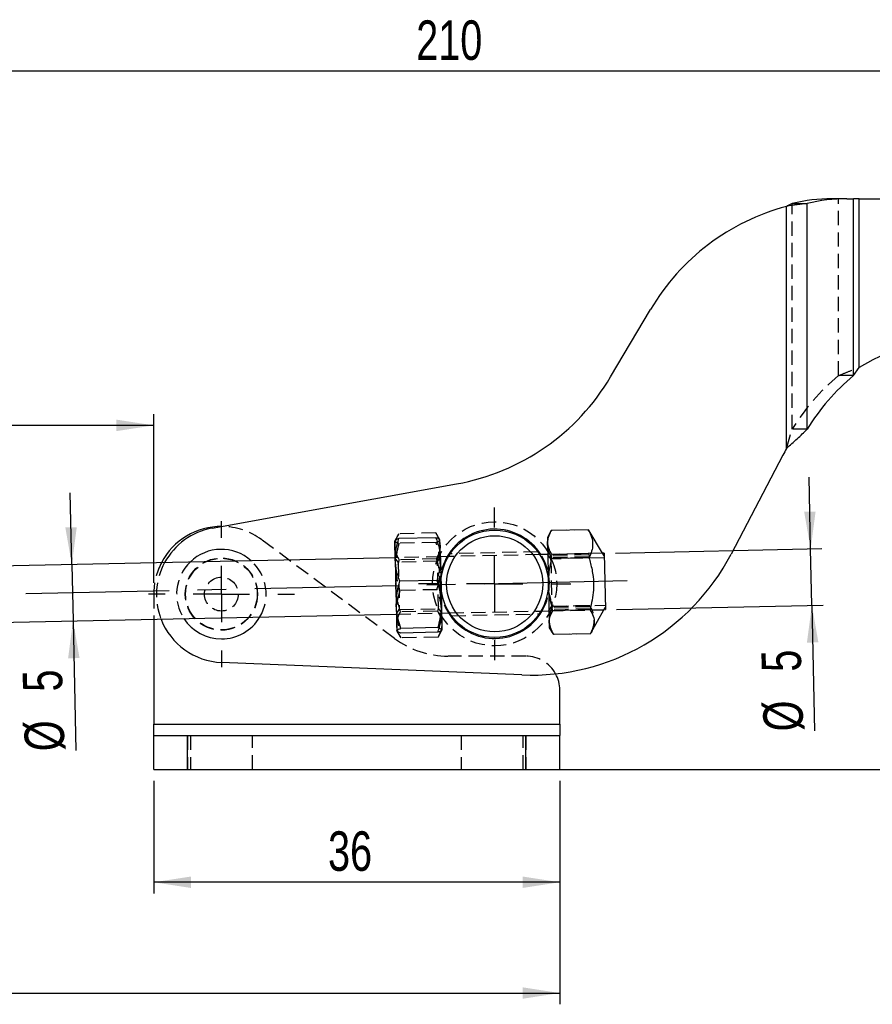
# Model space of a CAD drawing. Extents: x 35 to 394, y 29 to 281.
# Tile 15 of 23: x 231 to 306, y 193 to 281. Entities that reach past the tile are written whole.
import ezdxf

# ---------------------------------------------------------------- set-up
doc = ezdxf.new("R2010")
doc.units = 0
doc.linetypes.add('CENTERX2', pattern=[20.32, 12.7, -2.54, 2.54, -2.54])
doc.linetypes.add('HIDDEN', pattern=[1.905, 1.27, -0.635])
doc.layers.get('0').update_dxf_attribs({"linetype": 'CONTINUOUS'})
doc.layers.add('FORMATO', color=179, linetype='CONTINUOUS')
doc.styles.add('SLDTEXTSTYLE0', font='TXT', dxfattribs={"width": 0.75})
doc.dimstyles.new('SLDDIMSTYLE1', dxfattribs={"dimtxt": 3.5, "dimasz": 3.302, "dimexe": 0, "dimexo": 0.0625, "dimgap": 0.875, "dimtad": 1, "dimdec": 0, "dimrnd": 1e-09, "dimzin": 12, "dimtxsty": 'SLDTEXTSTYLE0', "dimsah": 1, "dimcen": 0.09, "dimazin": 3, "dimtfac": 1, "dimtofl": 0, "dimtmove": 0, "dimatfit": 3, "dimtolj": 1, "dimtzin": 12})
doc.dimstyles.new('SLDDIMSTYLE2', dxfattribs={"dimtxt": 3.5, "dimasz": 3.302, "dimexe": 0, "dimexo": 0.0625, "dimgap": 0.875, "dimtad": 1, "dimdec": 3, "dimrnd": 1e-09, "dimzin": 12, "dimtxsty": 'SLDTEXTSTYLE0', "dimsah": 1, "dimcen": 0.09, "dimazin": 3, "dimtfac": 1, "dimtdec": 3, "dimtofl": 0, "dimtmove": 0, "dimatfit": 3, "dimtolj": 1, "dimtzin": 12})
doc.dimstyles.new('SLDDIMSTYLE3', dxfattribs={"dimtxt": 3.5, "dimasz": 3.302, "dimexe": 0, "dimexo": 0.0625, "dimgap": 0.875, "dimtad": 1, "dimdec": 3, "dimrnd": 1e-09, "dimzin": 12, "dimtxsty": 'SLDTEXTSTYLE0', "dimsah": 1, "dimcen": 0.09, "dimazin": 3, "dimtfac": 1, "dimtdec": 3, "dimtmove": 0, "dimatfit": 3, "dimtolj": 1, "dimtzin": 12})
doc.dimstyles.new('SLDDIMSTYLE4', dxfattribs={"dimtxt": 3.5, "dimasz": 3.302, "dimexe": 0, "dimexo": 0.0625, "dimgap": 0.875, "dimtad": 1, "dimdec": 0, "dimrnd": 1e-09, "dimzin": 12, "dimtxsty": 'SLDTEXTSTYLE0', "dimsah": 1, "dimcen": 0.09, "dimazin": 3, "dimtfac": 1, "dimtdec": 0, "dimtofl": 0, "dimtmove": 0, "dimatfit": 3, "dimtolj": 1, "dimtzin": 12})

# ---------------------------------------------------------------- blocks, each defined once
blk = doc.blocks.new('_D_1')
at = {"layer": 'FORMATO'}
for p, q in [((346.439, 270.441), (392.197, 270.441)), ((391.197, 270.441), (391.197, 214.087)), ((276.749, 214.087), (392.197, 214.087))]:
    blk.add_line(p, q, dxfattribs=at)
for points in [[(391.197, 270.441), (390.689, 267.139), (391.705, 267.139)], [(391.197, 214.087), (391.705, 217.389), (390.689, 217.389)]]:
    blk.add_solid(points, dxfattribs=at)
at = {"layer": 'FORMATO', "insert": (386.685, 235.03), "char_height": 3.5, "attachment_point": 1, "rotation": 90, "style": 'SLDTEXTSTYLE0'}
blk.add_mtext('56', dxfattribs=at)
blk = doc.blocks.new('_D_2')
at = {"layer": 'FORMATO'}
for p, q in [((157.763, 229.149), (157.763, 276.982)), ((368.222, 259.017), (368.222, 276.982)), ((368.222, 275.982), (157.763, 275.982))]:
    blk.add_line(p, q, dxfattribs=at)
for points in [[(157.763, 275.982), (161.065, 275.474), (161.065, 276.49)], [(368.222, 275.982), (364.92, 276.49), (364.92, 275.474)]]:
    blk.add_solid(points, dxfattribs=at)
at = {"layer": 'FORMATO', "insert": (266.021, 280.494), "char_height": 3.5, "attachment_point": 1, "style": 'SLDTEXTSTYLE0'}
blk.add_mtext('210', dxfattribs=at)
blk = doc.blocks.new('_D_3')
at = {"layer": 'FORMATO'}
for p, q in [((242.749, 213.087), (242.749, 203.087)), ((278.749, 213.087), (278.749, 203.087)), ((278.749, 204.087), (242.749, 204.087))]:
    blk.add_line(p, q, dxfattribs=at)
for points in [[(242.749, 204.087), (246.051, 203.579), (246.051, 204.595)], [(278.749, 204.087), (275.447, 204.595), (275.447, 203.579)]]:
    blk.add_solid(points, dxfattribs=at)
at = {"layer": 'FORMATO', "insert": (258.204, 208.599), "char_height": 3.5, "attachment_point": 1, "style": 'SLDTEXTSTYLE0'}
blk.add_mtext('36', dxfattribs=at)
blk = doc.blocks.new('_D_5')
at = {"layer": 'FORMATO'}
for p, q in [((149.096, 213.087), (149.096, 193.265)), ((278.749, 213.087), (278.749, 193.265)), ((149.096, 194.265), (278.749, 194.265))]:
    blk.add_line(p, q, dxfattribs=at)
for points in [[(149.096, 194.265), (152.398, 193.757), (152.398, 194.773)], [(278.749, 194.265), (275.447, 194.773), (275.447, 193.757)]]:
    blk.add_solid(points, dxfattribs=at)
at = {"layer": 'FORMATO', "insert": (198.663, 198.777), "char_height": 3.5, "attachment_point": 1, "style": 'SLDTEXTSTYLE0'}
blk.add_mtext('130', dxfattribs=at)
blk = doc.blocks.new('_D_6')
at = {"layer": 'FORMATO'}
for p, q in [((300.992, 233.642), (300.857, 239.991)), ((283.682, 233.274), (301.992, 233.664)), ((301.099, 228.643), (300.992, 233.642)), ((283.788, 228.275), (302.098, 228.665)), ((301.099, 228.643), (301.335, 217.524))]:
    blk.add_line(p, q, dxfattribs=at)
for points in [[(300.992, 233.642), (301.43, 236.954), (300.414, 236.933)], [(301.099, 228.643), (300.661, 225.331), (301.677, 225.353)]]:
    blk.add_solid(points, dxfattribs=at)
at = {"layer": 'FORMATO', "char_height": 3.5, "attachment_point": 1, "rotation": 91.21811, "style": 'SLDTEXTSTYLE0'}
for s, insert in [('5', (296.659, 222.704)), ('%%c', (296.824, 217.428))]:
    blk.add_mtext(s, dxfattribs=dict(at, insert=insert))
blk = doc.blocks.new('_D_7')
at = {"layer": 'FORMATO'}
for p, q in [((172.096, 233.102), (172.096, 245.591)), ((242.749, 230.631), (242.749, 245.591)), ((242.749, 244.591), (172.096, 244.591))]:
    blk.add_line(p, q, dxfattribs=at)
for points in [[(172.096, 244.591), (175.398, 244.083), (175.398, 245.099)], [(242.749, 244.591), (239.447, 245.099), (239.447, 244.083)]]:
    blk.add_solid(points, dxfattribs=at)
at = {"layer": 'FORMATO', "insert": (204.701, 249.103), "char_height": 3.5, "attachment_point": 1, "style": 'SLDTEXTSTYLE0'}
blk.add_mtext('71', dxfattribs=at)
blk = doc.blocks.new('_D_8')
at = {"layer": 'FORMATO'}
for p, q in [((235.489, 232.25), (235.354, 238.598)), ((235.489, 232.25), (235.595, 227.251)), ((235.595, 227.251), (235.839, 215.765))]:
    blk.add_line(p, q, dxfattribs=at)
for points in [[(235.489, 232.25), (235.926, 235.562), (234.911, 235.54)], [(235.595, 227.251), (235.157, 223.939), (236.173, 223.96)]]:
    blk.add_solid(points, dxfattribs=at)
at = {"layer": 'FORMATO', "char_height": 3.5, "attachment_point": 1, "rotation": 91.21811, "style": 'SLDTEXTSTYLE0'}
for s, insert in [('5', (231.163, 220.945)), ('%%c', (231.329, 215.669))]:
    blk.add_mtext(s, dxfattribs=dict(at, insert=insert))
blk = doc.blocks.new('SW_CENTERMARKSYMBOL_0')
at = {"layer": 'FORMATO', "color": 0}
for p, q in [((0, 5), (0, 6.7625)), ((0, 0), (0, 2.5)), ((-5, 0), (-6.7625, 0)), ((0, 0), (-2.5, 0)), ((0, 0), (0, -2.5)), ((0, 0), (2.5, 0)), ((5, 0), (6.7625, 0)), ((0, -5), (0, -6.7625))]:
    blk.add_line(p, q, dxfattribs=at)
blk = doc.blocks.new('SW_CENTERMARKSYMBOL_1')
at = {"layer": 'FORMATO', "color": 0}
for p, q in [((0, 5), (0, 6.46875)), ((0, 0), (0, 2.5)), ((-5, 0), (-6.46875, 0)), ((0, 0), (-2.5, 0)), ((0, 0), (0, -2.5)), ((0, 0), (2.5, 0)), ((5, 0), (6.46875, 0)), ((0, -5), (0, -6.46875))]:
    blk.add_line(p, q, dxfattribs=at)

msp = doc.modelspace()

# ---------------------------------------------------------------- linework, layer by layer
at = {"color": 7, "linetype": 'CONTINUOUS'}
for p, q in [((304.2108, 264.6849), (302.8858, 264.6849)), ((304.2108, 264.6849), (304.7987, 264.6849)), ((304.7987, 249.0041), (304.7987, 264.6849)), ((305.2987, 264.6849), (304.7987, 264.6849)), ((305.2987, 249.7171), (305.2987, 264.6849)), ((305.2987, 264.6849), (307.8683, 264.6849)), ((298.8566, 242.5551), (298.8566, 264.0095)), ((299.3566, 264.2653), (300.6816, 264.2653)), ((300.6816, 244.2513), (300.6816, 264.2653)), ((283.2574, 248.8886), (286.7998, 254.8729)), ((304.7987, 249.0041), (305.2987, 249.7171)), ((298.5275, 241.9513), (293.9426, 233.1816)), ((247.928, 235.4749), (269.6064, 239.3959)), ((277.934, 235.1603), (277.6517, 234.6464)), ((277.9958, 235.2676), (277.9428, 235.1555)), ((281.2805, 235.3375), (277.9958, 235.2676)), ((281.3391, 235.2277), (281.2805, 235.3375)), ((282.5485, 233.2502), (281.3471, 235.2325)), ((264.1658, 232.6621), (264.1298, 234.3555)), ((267.7676, 234.6274), (264.4828, 234.5576)), ((268.1649, 232.7471), (268.1289, 234.4405)), ((277.6517, 234.6464), (277.6651, 234.0137)), ((277.6651, 234.0137), (277.7406, 230.461)), ((277.6835, 233.1467), (276.9748, 233.1317)), ((282.6824, 233.253), (282.5485, 233.2502)), ((282.6824, 233.253), (282.7887, 228.2542)), ((264.1616, 232.8592), (165.7089, 230.7658)), ((264.1658, 232.6621), (264.2505, 228.6792)), ((268.8695, 232.9593), (268.1607, 232.9442)), ((268.1649, 232.7471), (268.2496, 228.7642)), ((281.3335, 232.8448), (278.0488, 232.775)), ((267.8478, 230.8517), (264.5631, 230.7818)), ((277.7406, 230.461), (277.8122, 227.0946)), ((268.2496, 228.7642), (268.2985, 226.4619)), ((165.8151, 225.7669), (264.2679, 227.8603)), ((264.2505, 228.6792), (264.2994, 226.3768)), ((268.267, 227.9454), (268.9758, 227.9604)), ((277.0811, 228.1328), (277.7898, 228.1479)), ((281.4316, 228.2321), (278.1469, 228.1622)), ((281.5387, 226.2197), (282.6548, 228.2513)), ((282.6548, 228.2513), (282.7887, 228.2542)), ((242.7488, 227.4028), (242.7488, 218.0872)), ((277.8122, 227.0946), (277.8217, 226.6482)), ((267.9369, 226.6615), (264.6522, 226.5917)), ((267.9458, 226.247), (264.661, 226.1772)), ((277.8217, 226.6482), (278.1256, 226.1468)), ((281.4767, 226.112), (278.192, 226.0421)), ((275.3857, 222.4653), (248.746, 223.5759)), ((278.7488, 218.0872), (278.7488, 221.1313)), ((242.7488, 217.0872), (242.7488, 218.0872)), ((242.7488, 218.0872), (278.7488, 218.0872)), ((278.7488, 218.0872), (278.7488, 217.0872)), ((242.7488, 214.0872), (242.7488, 217.0872)), ((242.7488, 217.0872), (245.7488, 217.0872)), ((245.7488, 214.0872), (245.7488, 217.0872)), ((245.7488, 217.0872), (275.7488, 217.0872)), ((275.7488, 214.0872), (275.7488, 217.0872)), ((275.7488, 217.0872), (278.7488, 217.0872)), ((278.7488, 214.0872), (278.7488, 217.0872)), ((242.7488, 214.0872), (245.7488, 214.0872)), ((245.7488, 214.0872), (275.7488, 214.0872)), ((275.7488, 214.0872), (278.7488, 214.0872))]:
    msp.add_line(p, q, dxfattribs=at)
at = {"color": 7, "linetype": 'HIDDEN'}
for p, q in [((303.4737, 249.0041), (303.4737, 264.6849)), ((304.7987, 249.0041), (304.7987, 264.6849)), ((305.2987, 249.7171), (305.2987, 264.6849)), ((298.8566, 242.5551), (298.8566, 264.0095)), ((299.3566, 244.2513), (299.3566, 264.2653)), ((300.6816, 244.2513), (300.6816, 264.2653)), ((304.7987, 249.0041), (303.4737, 249.0041)), ((298.8566, 242.5551), (299.3566, 244.2513)), ((300.6816, 244.2513), (299.3566, 244.2513)), ((264.4737, 234.9851), (264.1297, 234.3589)), ((267.7585, 235.055), (264.4737, 234.9851)), ((268.1288, 234.4439), (267.7585, 235.055)), ((277.9963, 235.2738), (277.934, 235.1603)), ((277.9702, 235.2157), (277.9957, 235.2715)), ((281.2804, 235.3414), (277.9957, 235.2715)), ((281.3471, 235.2325), (281.2797, 235.3436)), ((264.0856, 225.71), (252.3275, 234.4472)), ((267.7764, 234.2129), (264.4916, 234.1431)), ((276.9748, 233.1317), (268.8695, 232.9593)), ((276.8127, 233.3783), (269.0294, 233.2128)), ((282.5485, 233.2502), (277.6835, 233.1467)), ((277.9519, 232.7524), (277.6842, 233.118)), ((278.0409, 233.1476), (277.9854, 232.918)), ((281.3256, 233.2174), (278.0409, 233.1476)), ((281.3277, 233.1205), (278.0429, 233.0507)), ((281.3908, 232.9904), (281.3256, 233.2174)), ((282.6873, 233.021), (282.5485, 233.2502)), ((268.1607, 232.9442), (264.1616, 232.8592)), ((264.43, 232.4648), (264.1622, 232.8305)), ((267.9093, 232.5388), (264.43, 232.4648)), ((264.43, 232.4648), (264.5193, 228.2658)), ((267.8076, 232.7461), (264.5228, 232.6763)), ((268.1613, 232.9155), (267.9093, 232.5388)), ((267.9134, 232.3444), (267.9093, 232.5388)), ((267.9986, 228.3398), (267.9134, 232.3444)), ((282.6909, 232.8531), (277.9519, 232.7524)), ((277.9519, 232.7524), (278.0412, 228.5533)), ((281.3314, 232.9456), (278.0466, 232.8758)), ((277.7327, 230.8336), (277.746, 230.6174)), ((242.7488, 229.6313), (242.7488, 227.4028)), ((267.8655, 230.0227), (264.5807, 229.9529)), ((264.2673, 227.8891), (264.5193, 228.2658)), ((264.2679, 227.8603), (268.267, 227.9454)), ((264.5193, 228.2658), (267.9986, 228.3398)), ((267.9057, 228.1283), (264.621, 228.0585)), ((267.9986, 228.3398), (268.2664, 227.9741)), ((268.9758, 227.9604), (277.0811, 228.1328)), ((269.1424, 227.7139), (276.9232, 227.8794)), ((277.7892, 228.1766), (278.0412, 228.5533)), ((277.7898, 228.1479), (282.6548, 228.2513)), ((278.0412, 228.5533), (282.7802, 228.6541)), ((281.4237, 228.6047), (278.139, 228.5348)), ((281.4258, 228.5039), (278.1411, 228.434)), ((281.4295, 228.329), (278.1448, 228.2591)), ((282.6548, 228.2513), (282.7838, 228.4862)), ((264.2994, 226.3768), (264.2998, 226.3607)), ((264.2998, 226.3607), (264.6701, 225.7496)), ((267.9548, 225.8195), (268.2989, 226.4457)), ((268.2985, 226.4619), (268.2989, 226.4457)), ((278.1256, 226.1468), (278.1927, 226.036)), ((278.1641, 226.0929), (278.192, 226.0382)), ((281.4768, 226.1081), (278.192, 226.0382)), ((281.4762, 226.1059), (281.5387, 226.2197)), ((267.9548, 225.8195), (264.6701, 225.7496)), ((275.7488, 224.1313), (268.8571, 224.1313)), ((242.7488, 218.0872), (278.7488, 218.0872)), ((245.7488, 217.0872), (245.7488, 214.0872)), ((245.9988, 217.0872), (245.9988, 214.0872)), ((251.4988, 214.0872), (251.4988, 217.0872)), ((269.9988, 217.0872), (269.9988, 214.0872)), ((275.4988, 214.0872), (275.4988, 217.0872)), ((275.7488, 217.0872), (275.7488, 214.0872))]:
    msp.add_line(p, q, dxfattribs=at)
at = {"color": 7, "linetype": 'CONTINUOUS', "flags": 128}
msp.add_lwpolyline([(308.3172, 251.2395), (307.7402, 250.9968), (306.4974, 250.3991), (305.2987, 249.7171)], dxfattribs=at)
at = {"color": 7, "linetype": 'HIDDEN'}
for centre, radius in [((272.9753, 230.5461), 5.5), ((248.7488, 229.6313), 3.2), ((248.7488, 229.6313), 3.175), ((248.7488, 229.6313), 1.5)]:
    msp.add_circle(centre, radius, dxfattribs=at)
at = {"color": 7, "linetype": 'CONTINUOUS'}
for radius in [4.7625, 4.2625]:
    msp.add_circle((272.9753, 230.5461), radius, dxfattribs=at)
for centre, radius, start, end in [((302.8907, 249.5912), 15.0937, 90.018607, 103.541353), ((304.2157, 249.5912), 15.0937, 90.018607, 103.541353), ((304.0104, 244.6849), 20, 104.933123, 149.376315), ((266.0467, 259.0766), 20, 280.252247, 329.376315), ((316.8232, 234.4282), 18.8957, 129.521264, 148.677126), ((316.2514, 232.6849), 20, 150.42845, 152.398658), ((248.7488, 229.6313), 6, 89.590927, 152.319693), ((248.9959, 229.5707), 6, 100.252247, 151.599418), ((272.9753, 230.5461), 4.85, 32.246574, 150.189636), ((248.7488, 229.6313), 3.9688, 48.154399, 134.281811), ((276.2188, 242.4479), 20, 267.612674, 332.398658), ((272.9753, 230.5461), 4.85, 212.246574, 330.189636), ((248.9959, 229.5707), 6, 201.040634, 267.612674), ((248.7488, 229.6313), 3.9688, 213.172735, 270), ((248.7488, 229.6313), 3.9688, 270, 329.263475), ((275.7488, 221.1313), 3, 0, 28.558874)]:
    msp.add_arc(centre, radius, start, end, dxfattribs=at)
at = {"color": 7, "linetype": 'HIDDEN'}
for centre, radius, start, end in [((315.4982, 234.4282), 18.8957, 129.521264, 148.677126), ((248.7488, 229.6313), 6, 53.384809, 89.590927), ((272.9753, 230.5461), 4.85, 330.189636, 32.246574), ((248.7488, 229.6313), 6, 152.319693, 180), ((248.9959, 229.5707), 6, 151.599418, 201.040634), ((248.7488, 229.6313), 3.9688, 134.281811, 213.172735), ((248.7488, 229.6313), 3.9688, 329.263475, 48.154399), ((272.9753, 230.5461), 4.85, 150.189636, 180), ((272.9753, 230.5461), 4.85, 180, 212.246574), ((268.8571, 232.1313), 8, 233.384809, 270), ((275.7488, 221.1313), 3, 28.558874, 90)]:
    msp.add_arc(centre, radius, start, end, dxfattribs=at)
at = {"color": 7, "linetype": 'CONTINUOUS'}
for points in [[(300.6816, 264.2653), (300.3935, 264.2227), (299.8174, 264.1374), (299.1769, 264.0521), (298.8566, 264.0095)], [(299.3566, 264.2653), (299.2777, 264.2227), (299.1198, 264.1374), (298.9443, 264.0521), (298.8566, 264.0095)], [(298.8566, 242.5551), (299.1769, 242.8378), (299.8174, 243.4032), (300.3935, 243.9686), (300.6816, 244.2513)]]:
    msp.add_open_spline(points, degree=3, dxfattribs=at)
at = {"color": 7, "linetype": 'HIDDEN'}
msp.add_open_spline([(303.4737, 249.0041), (303.7618, 249.123), (304.3379, 249.3606), (304.9784, 249.5983), (305.2987, 249.7171)], degree=3, dxfattribs=at)
msp.add_open_spline([(303.4737, 249.0041), (303.7618, 249.123), (304.3379, 249.3606), (304.9784, 249.5983), (305.2987, 249.7171)], degree=3, dxfattribs=at)
for points, knots in [([(264.1411, 233.8231), (264.1409, 233.8505), (264.1398, 234.0577), (264.2095, 234.4501), (264.3851, 234.8057), (264.4737, 234.9851)], [0, 0, 0, 0, 0.0700474, 0.5307624, 1, 1, 1, 1]), ([(267.7585, 235.055), (267.8623, 234.8696), (268.0718, 234.4955), (268.1173, 234.1051), (268.1402, 233.9081)], [0, 0, 0, 0, 0.495458, 1, 1, 1, 1]), ([(277.8759, 235.014), (277.8284, 234.9238), (277.6874, 234.656), (277.6716, 234.3819), (277.6611, 234.2)], [0, 0, 0, 0, 0.3366096, 1, 1, 1, 1]), ([(264.1301, 234.3427), (264.1306, 234.3378), (264.1346, 234.3007), (264.2141, 234.2322), (264.3986, 234.173), (264.4916, 234.1431)], [0, 0, 0, 0, 0.0700474, 0.5307624, 1, 1, 1, 1]), ([(264.4916, 234.1431), (264.4486, 233.9923), (264.2527, 233.3055), (264.2113, 232.595), (264.179, 232.0404)], [0, 0, 0, 0, 0.2195233, 1, 1, 1, 1]), ([(267.7764, 234.2129), (267.8755, 234.2487), (268.0755, 234.3209), (268.1112, 234.3919), (268.1291, 234.4278)], [0, 0, 0, 0, 0.495458, 1, 1, 1, 1]), ([(268.1781, 232.1254), (268.1223, 232.6781), (268.0507, 233.3863), (267.8258, 234.0641), (267.7764, 234.2129)], [0, 0, 0, 0, 0.7804767, 1, 1, 1, 1]), ([(277.6611, 234.2), (277.6621, 234.1749), (277.6694, 233.9847), (277.755, 233.6276), (277.945, 233.3086), (278.0409, 233.1476)], [0, 0, 0, 0, 0.0700474, 0.5307624, 1, 1, 1, 1]), ([(264.5228, 232.6763), (264.419, 232.8616), (264.2095, 233.2357), (264.164, 233.6261), (264.1411, 233.8231)], [0, 0, 0, 0, 0.495458, 1, 1, 1, 1]), ([(268.1402, 233.9081), (268.1404, 233.8808), (268.1415, 233.6735), (268.0718, 233.2811), (267.8962, 232.9255), (267.8076, 232.7461)], [0, 0, 0, 0, 0.0700474, 0.5307624, 1, 1, 1, 1]), ([(264.2147, 230.3598), (264.2458, 230.9708), (264.2857, 231.7538), (264.4801, 232.5102), (264.5228, 232.6763)], [0, 0, 0, 0, 0.7804767, 1, 1, 1, 1]), ([(267.8076, 232.7461), (267.8573, 232.582), (268.0837, 231.8345), (268.1568, 231.054), (268.2138, 230.4448)], [0, 0, 0, 0, 0.2195233, 1, 1, 1, 1]), ([(277.7348, 230.7347), (277.7659, 231.3457), (277.8058, 232.1284), (278.0002, 232.8847), (278.0429, 233.0507)], [0, 0, 0, 0, 0.7804767, 1, 1, 1, 1]), ([(264.179, 232.0404), (264.1868, 231.8714), (264.2194, 231.1628), (264.4245, 230.4759), (264.5807, 229.9529)], [0, 0, 0, 0, 0.2385512, 1, 1, 1, 1]), ([(267.8655, 230.0227), (267.9993, 230.5519), (268.1751, 231.2469), (268.1775, 231.9562), (268.1781, 232.1254)], [0, 0, 0, 0, 0.7614488, 1, 1, 1, 1]), ([(278.1411, 228.434), (277.9837, 229.0106), (277.7771, 229.7677), (277.743, 230.5485), (277.7348, 230.7347)], [0, 0, 0, 0, 0.7614488, 1, 1, 1, 1]), ([(264.621, 228.0585), (264.4637, 228.6352), (264.257, 229.3926), (264.2229, 230.1735), (264.2147, 230.3598)], [0, 0, 0, 0, 0.7614488, 1, 1, 1, 1]), ([(264.5807, 229.9529), (264.4874, 229.6442), (264.2991, 229.0211), (264.2756, 228.3806), (264.2637, 228.0574)], [0, 0, 0, 0, 0.495458, 1, 1, 1, 1]), ([(268.2628, 228.1425), (268.2614, 228.1872), (268.251, 228.526), (268.1594, 229.1633), (267.964, 229.7345), (267.8655, 230.0227)], [0, 0, 0, 0, 0.0700474, 0.5307624, 1, 1, 1, 1]), ([(268.2138, 230.4448), (268.2136, 230.2583), (268.2127, 229.4767), (268.0385, 228.7112), (267.9057, 228.1283)], [0, 0, 0, 0, 0.2385512, 1, 1, 1, 1]), ([(264.2637, 228.0574), (264.2651, 228.0127), (264.2755, 227.6739), (264.3671, 227.0367), (264.5625, 226.4654), (264.661, 226.1772)], [0, 0, 0, 0, 0.0700474, 0.5307624, 1, 1, 1, 1]), ([(264.2884, 226.8965), (264.2882, 226.9238), (264.2871, 227.1311), (264.3567, 227.5235), (264.5324, 227.8791), (264.621, 228.0585)], [0, 0, 0, 0, 0.0700474, 0.5307624, 1, 1, 1, 1]), ([(267.9057, 228.1283), (268.0096, 227.943), (268.2191, 227.5689), (268.2646, 227.1785), (268.2875, 226.9815)], [0, 0, 0, 0, 0.495458, 1, 1, 1, 1]), ([(267.9458, 226.247), (268.0391, 226.5557), (268.2274, 227.1788), (268.2509, 227.8193), (268.2628, 228.1425)], [0, 0, 0, 0, 0.495458, 1, 1, 1, 1]), ([(278.139, 228.5348), (278.0434, 228.3303), (277.8506, 227.9175), (277.8225, 227.4944), (277.8083, 227.2809)], [0, 0, 0, 0, 0.495458, 1, 1, 1, 1]), ([(281.4767, 226.112), (281.5752, 226.3305), (281.7745, 226.7723), (281.837, 227.422), (281.7119, 228.0391), (281.5203, 228.415), (281.4237, 228.6047)], [0, 0, 0, 0, 0.2645952, 0.5349275, 0.7653327, 1, 1, 1, 1]), ([(268.2875, 226.9815), (268.2876, 226.9541), (268.2888, 226.7469), (268.2191, 226.3545), (268.0435, 225.9989), (267.9548, 225.8195)], [0, 0, 0, 0, 0.0700474, 0.5307624, 1, 1, 1, 1]), ([(277.8083, 227.2809), (277.8093, 227.2514), (277.8173, 227.0277), (277.9043, 226.6076), (278.0955, 226.2318), (278.192, 226.0421)], [0, 0, 0, 0, 0.0700474, 0.5307624, 1, 1, 1, 1]), ([(264.6701, 225.7496), (264.5663, 225.935), (264.3568, 226.3091), (264.3113, 226.6995), (264.2884, 226.8965)], [0, 0, 0, 0, 0.495458, 1, 1, 1, 1])]:
    msp.add_open_spline(points, degree=3, knots=knots, dxfattribs=at)
at = {"color": 7, "linetype": 'CONTINUOUS'}
for points, knots in [([(277.6651, 234.0137), (277.6649, 234.0432), (277.6634, 234.267), (277.7324, 234.6905), (277.9075, 235.0741), (277.9958, 235.2676)], [0, 0, 0, 0, 0.0700474, 0.5307624, 1, 1, 1, 1]), ([(281.2805, 235.3375), (281.3883, 235.1233), (281.6061, 234.6904), (281.6962, 234.044), (281.5974, 233.4221), (281.422, 233.0384), (281.3335, 232.8448)], [0, 0, 0, 0, 0.2645952, 0.5349275, 0.7653327, 1, 1, 1, 1]), ([(264.4828, 234.5576), (264.3837, 234.5218), (264.1837, 234.4496), (264.148, 234.3786), (264.1301, 234.3427)], [0, 0, 0, 0, 0.495458, 1, 1, 1, 1]), ([(264.1658, 232.6621), (264.1653, 232.7068), (264.1613, 233.0458), (264.2257, 233.6864), (264.3966, 234.2654), (264.4828, 234.5576)], [0, 0, 0, 0, 0.0700474, 0.5307624, 1, 1, 1, 1]), ([(267.7676, 234.6274), (267.8739, 234.3229), (268.0886, 233.7084), (268.1393, 233.0695), (268.1649, 232.7471)], [0, 0, 0, 0, 0.495458, 1, 1, 1, 1]), ([(268.1291, 234.4278), (268.1286, 234.4327), (268.1246, 234.4698), (268.0451, 234.5383), (267.8606, 234.5975), (267.7676, 234.6274)], [0, 0, 0, 0, 0.07004739, 0.53076243, 1, 1, 1, 1]), ([(278.0488, 232.775), (277.9447, 232.9753), (277.7345, 233.3795), (277.6884, 233.801), (277.6651, 234.0137)], [0, 0, 0, 0, 0.495458, 1, 1, 1, 1]), ([(264.5631, 230.7818), (264.4568, 231.0863), (264.2421, 231.7008), (264.1914, 232.3398), (264.1658, 232.6621)], [0, 0, 0, 0, 0.495458, 1, 1, 1, 1]), ([(268.1649, 232.7471), (268.1654, 232.7024), (268.1694, 232.3635), (268.105, 231.7229), (267.9341, 231.1439), (267.8478, 230.8517)], [0, 0, 0, 0, 0.0700474, 0.5307624, 1, 1, 1, 1]), ([(277.7406, 230.461), (277.7718, 231.0714), (277.8116, 231.8535), (278.0061, 232.6091), (278.0488, 232.775)], [0, 0, 0, 0, 0.7804767, 1, 1, 1, 1]), ([(281.3335, 232.8448), (281.3824, 232.6808), (281.5435, 232.1404), (281.7275, 231.1891), (281.7772, 229.7911), (281.5607, 228.8144), (281.4316, 228.2321)], [0, 0, 0, 0, 0.10969117, 0.36147997, 0.61934049, 1, 1, 1, 1]), ([(264.2505, 228.6792), (264.2828, 229.2337), (264.3242, 229.9443), (264.5201, 230.6311), (264.5631, 230.7818)], [0, 0, 0, 0, 0.7804767, 1, 1, 1, 1]), ([(267.8478, 230.8517), (267.8972, 230.7029), (268.1222, 230.025), (268.1937, 229.3169), (268.2496, 228.7642)], [0, 0, 0, 0, 0.2195233, 1, 1, 1, 1]), ([(278.1469, 228.1622), (277.9895, 228.7383), (277.7829, 229.4948), (277.7488, 230.2749), (277.7406, 230.461)], [0, 0, 0, 0, 0.7614488, 1, 1, 1, 1]), ([(268.2496, 228.7642), (268.249, 228.595), (268.2466, 227.8856), (268.0708, 227.1907), (267.9369, 226.6615)], [0, 0, 0, 0, 0.2385512, 1, 1, 1, 1]), ([(264.6522, 226.5917), (264.496, 227.1147), (264.2908, 227.8015), (264.2583, 228.5101), (264.2505, 228.6792)], [0, 0, 0, 0, 0.7614488, 1, 1, 1, 1]), ([(277.8122, 227.0946), (277.8121, 227.1197), (277.8113, 227.31), (277.8817, 227.6705), (278.0579, 227.9973), (278.1469, 228.1622)], [0, 0, 0, 0, 0.0700474, 0.5307624, 1, 1, 1, 1]), ([(281.4316, 228.2321), (281.5388, 228.0502), (281.7555, 227.6827), (281.842, 227.1332), (281.7532, 226.6418), (281.5987, 226.352), (281.5306, 226.2242)], [0, 0, 0, 0, 0.2794037, 0.5648656, 0.8081657, 1, 1, 1, 1]), ([(278.1342, 226.152), (278.0541, 226.2858), (277.8703, 226.5929), (277.8332, 226.9136), (277.8122, 227.0946)], [0, 0, 0, 0, 0.4357051, 1, 1, 1, 1]), ([(264.2994, 226.3768), (264.2998, 226.3817), (264.3022, 226.419), (264.3787, 226.4908), (264.5605, 226.5578), (264.6522, 226.5917)], [0, 0, 0, 0, 0.0700474, 0.5307624, 1, 1, 1, 1]), ([(264.661, 226.1772), (264.5605, 226.2087), (264.3575, 226.2724), (264.3189, 226.3418), (264.2994, 226.3768)], [0, 0, 0, 0, 0.495458, 1, 1, 1, 1]), ([(267.9369, 226.6615), (268.0375, 226.63), (268.2404, 226.5663), (268.279, 226.4969), (268.2985, 226.4619)], [0, 0, 0, 0, 0.495458, 1, 1, 1, 1]), ([(268.2985, 226.4619), (268.2982, 226.4569), (268.2958, 226.4197), (268.2193, 226.3479), (268.0375, 226.2808), (267.9458, 226.247)], [0, 0, 0, 0, 0.07004739, 0.53076243, 1, 1, 1, 1])]:
    msp.add_open_spline(points, degree=3, knots=knots, dxfattribs=at)
at = {"layer": 'FORMATO', "linetype": 'CENTERX2'}
msp.add_line((284.7351, 230.7961), (163.7624, 228.2238), dxfattribs=at)

# ---------------------------------------------------------------- block references
at = {"layer": 'FORMATO'}
for name, p in [('SW_CENTERMARKSYMBOL_0', (272.9753, 230.5461)), ('SW_CENTERMARKSYMBOL_1', (248.7488, 229.6313))]:
    msp.add_blockref(name, p, dxfattribs=at)

# ---------------------------------------------------------------- dimensions: what is measured, and where the dimension line sits
for base, p1, p2, picture, middle in [((157.7632, 275.9824), (368.222, 258.0171), (157.7632, 228.1494), '_D_2', (269.9003, 275.9824)), ((278.7488, 194.2653), (149.0959, 214.0872), (278.7488, 214.0872), '_D_5', (202.5419, 194.2653))]:
    dim = msp.add_linear_dim(base=base, p1=p1, p2=p2, dimstyle='SLDDIMSTYLE1', dxfattribs=at)
    dim.commit()
    dim.dimension.update_dxf_attribs({"geometry": picture, "text_midpoint": middle, "dimtype": 160})
for base, p1, p2, angle, dimstyle, picture, middle in [((391.1967, 214.0872), (345.4394, 270.4407), (275.7488, 214.0872), 90, 'SLDDIMSTYLE1', '_D_1', (391.1967, 237.6162)), ((172.0959, 244.5914), (242.7488, 229.6313), (172.0959, 232.1018), 0, 'SLDDIMSTYLE4', '_D_7', (207.2868, 244.5914)), ((242.7488, 204.0871), (278.7488, 214.0872), (242.7488, 214.0872), 0, 'SLDDIMSTYLE2', '_D_3', (260.7898, 204.0871))]:
    dim = msp.add_linear_dim(base=base, p1=p1, p2=p2, angle=angle, dimstyle=dimstyle, dxfattribs=at)
    dim.commit()
    dim.dimension.update_dxf_attribs({"geometry": picture, "text_midpoint": middle, "dimtype": 160})
for base, p1, p2, picture, middle in [((300.9923, 233.6424), (282.7887, 228.2542), (282.6824, 233.253), '_D_6', (301.2514, 221.4554)), ((235.5951, 227.2507), (282.6824, 233.253), (282.7887, 228.2542), '_D_8', (235.7557, 219.6959))]:
    dim = msp.add_linear_dim(base=base, p1=p1, p2=p2, angle=271.218105, text='%%c<>', dimstyle='SLDDIMSTYLE3', dxfattribs=at)
    dim.commit()
    dim.dimension.update_dxf_attribs({"geometry": picture, "text_midpoint": middle, "dimtype": 160})

doc.saveas('drawing.dxf')
